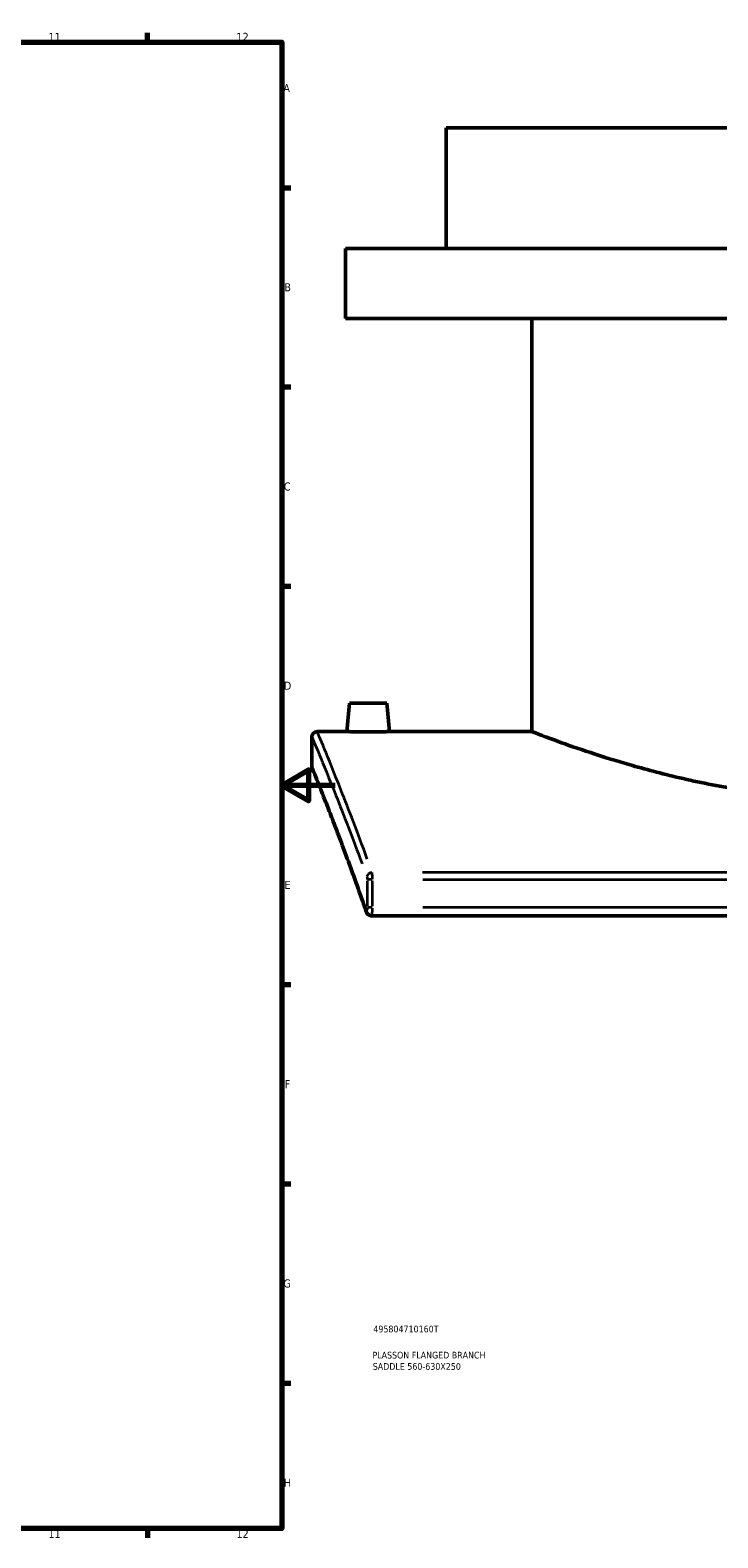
# Model space of a CAD drawing. Header units: millimetres. Extents: x -263 to 1430, y -327 to 1274.
# Tile 6 of 8: x 727 to 984, y 17 to 578. Entities that reach past the tile are written whole.
import ezdxf

# ---------------------------------------------------------------- set-up
doc = ezdxf.new("R2010")
doc.units = ezdxf.units.MM
for name, color, linetype, lineweight in [('Border (ANSI)', 7, 'Continuous', 70), ('Title (ISO)', 7, 'Continuous', 50), ('Visible (ANSI)', 7, 'Continuous', 50), ('Visible Narrow (ANSI)', 7, 'Continuous', 35)]:
    doc.layers.add(name, color=color, linetype=linetype, lineweight=lineweight)
doc.styles.add('Note Text (ANSI)', font='tahoma.ttf')
doc.styles.add('Note Text (ISO)', font='tahoma.ttf')

# ---------------------------------------------------------------- blocks, each defined once
blk = doc.blocks.new('Borders Default Border')
at = {"layer": 'Border (ANSI)'}
for p, q in [((770.92, 574), (770.92, 577.45)), ((821, 519.75), (824.45, 519.75)), ((821, 445.5), (824.45, 445.5)), ((821, 371.25), (824.45, 371.25)), ((821, 222.75), (824.45, 222.75)), ((821, 148.5), (824.45, 148.5)), ((821, 74.25), (824.45, 74.25)), ((770.92, 20), (770.92, 16.55))]:
    blk.add_line(p, q, dxfattribs=at)
at = {"layer": 'Border (ANSI)', "flags": 128}
for points in [[(20, 20), (20, 574), (821, 574), (821, 20), (20, 20)], [(841, 297), (821, 297), (831, 302.77), (831, 291.23), (821, 297)]]:
    blk.add_lwpolyline(points, dxfattribs=at)
at = {"layer": 'Border (ANSI)', "attachment_point": 7, "style": 'Note Text (ANSI)'}
for s, insert, char_height in [('11', (734.04, 574.4), 3.048), ('12', (804.13, 574.4), 3.048), ('A', (821.63, 555.35), 3.05), ('B', (821.99, 481.1), 3.05), ('C', (821.8, 406.8), 3.05), ('D', (821.81, 332.6), 3.05), ('E', (822.05, 258.35), 3.05), ('F', (822.14, 184.1), 3.05), ('G', (821.66, 109.79), 3.05), ('H', (821.81, 35.6), 3.05), ('11', (734.04, 16.55), 3.048), ('12', (804.13, 16.55), 3.048)]:
    blk.add_mtext(s, dxfattribs=dict(at, insert=insert, char_height=char_height))
blk = doc.blocks.new('Title Blocks ISO')
at = {"layer": 'Title (ISO)', "color": 232, "true_color": 0xca0064, "style": 'Note Text (ISO)'}
for tag, p in [('PART_NUMBER_001', (34.16, 73.13)), ('DESCRIPTION_001', (33.84, 63.4)), ('DESCRIPTION_002', (33.96, 59.18))]:
    blk.add_attdef(tag, p, '', height=2.5, dxfattribs=at)

msp = doc.modelspace()

# ---------------------------------------------------------------- linework, layer by layer
at = {"layer": 'Visible (ANSI)'}
for p, q in [((1202.264, 542.036), (882.264, 542.036)), ((882.264, 497.036), (882.264, 542.036)), ((1239.764, 497.036), (844.764, 497.036)), ((844.764, 471.036), (844.764, 497.036)), ((1239.764, 471.036), (844.764, 471.036)), ((914.264, 317.036), (914.264, 471.036)), ((846.264, 327.636), (845.337, 317.036)), ((860.264, 327.636), (846.264, 327.636)), ((860.264, 327.636), (861.192, 317.036)), ((832.264, 304.036), (832.264, 315.036)), ((834.264, 317.036), (845.337, 317.036)), ((861.192, 317.036), (914.264, 317.036)), ((854.58, 248.355), (1229.949, 248.355))]:
    msp.add_line(p, q, dxfattribs=at)
for centre, start, end in [((834.264, 315.036), 90, 180), ((834.264, 304.036), 180, 202.11916)]:
    msp.add_arc(centre, 2, start, end, dxfattribs=at)
for points, knots in [([(861.192, 317.036), (861.192, 317.036), (860.993, 317.031), (860.185, 317.013), (859.575, 317.001), (858.168, 316.977), (857.277, 316.964), (855.323, 316.946), (854.261, 316.941), (853.264, 316.941), (852.268, 316.941), (851.206, 316.946), (849.252, 316.964), (848.361, 316.977), (846.954, 317.001), (846.344, 317.013), (845.536, 317.031), (845.337, 317.036), (845.337, 317.036)], [3.5854017, 3.5854017, 3.5854017, 3.5854017, 3.8841493, 3.8841493, 4.1828969, 4.1828969, 4.4817163, 4.4817163, 4.7805356, 4.7805356, 4.7805356, 5.0793549, 5.0793549, 5.3781742, 5.3781742, 5.6769218, 5.6769218, 5.9756695, 5.9756695, 5.9756695, 5.9756695]), ([(914.264, 317.036), (914.264, 317.036), (915.051, 316.729), (918.332, 315.476), (920.826, 314.533), (927.385, 312.158), (931.455, 310.726), (940.823, 307.64), (946.122, 305.988), (957.392, 302.774), (963.762, 301.095), (977.654, 297.914), (985.176, 296.414), (1000.914, 293.9), (1009.144, 292.887), (1025.752, 291.536), (1034.132, 291.201), (1042.264, 291.201)], [58.5311577, 58.5311577, 58.5311577, 58.5311577, 60.9688756, 60.9688756, 63.4065936, 63.4065936, 65.8443115, 65.8443115, 68.2820295, 68.2820295, 70.721908, 70.721908, 73.1617865, 73.1617865, 75.6016651, 75.6016651, 78.0415436, 78.0415436, 78.0415436, 78.0415436]), ([(852.541, 249.893), (851.356, 253.311), (850.201, 256.583), (847.966, 262.824), (846.886, 265.793), (844.815, 271.415), (843.825, 274.069), (841.946, 279.05), (841.058, 281.378), (839.396, 285.695), (838.622, 287.685), (837.2, 291.318), (836.551, 292.961), (835.388, 295.891), (834.874, 297.178), (833.986, 299.39), (833.614, 300.315), (833.015, 301.797), (832.789, 302.354), (832.487, 303.097), (832.412, 303.283), (832.412, 303.283)], [0, 0, 0, 0, 1.8822565, 1.8822565, 3.7645129, 3.7645129, 5.6467694, 5.6467694, 7.5290258, 7.5290258, 9.4112823, 9.4112823, 11.2935387, 11.2935387, 13.1757952, 13.1757952, 15.0580516, 15.0580516, 16.9403081, 16.9403081, 18.8225646, 18.8225646, 18.8225646, 18.8225646]), ([(854.58, 248.355), (854.358, 248.355), (854.137, 248.392), (853.732, 248.523), (853.554, 248.619), (853.225, 248.843), (853.095, 248.973), (852.883, 249.218), (852.809, 249.333), (852.69, 249.538), (852.647, 249.628), (852.584, 249.776), (852.561, 249.836), (852.541, 249.893)], [0.183070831, 0.183070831, 0.183070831, 0.183070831, 0.191941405, 0.191941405, 0.201658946, 0.201658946, 0.214166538, 0.214166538, 0.228045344, 0.228045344, 0.24192415, 0.24192415, 0.252464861, 0.252464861, 0.252464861, 0.252464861]), ([(852.541, 249.893), (852.568, 249.818), (852.598, 249.738), (852.678, 249.563), (852.727, 249.467), (852.863, 249.251), (852.951, 249.129), (853.212, 248.859), (853.39, 248.708), (853.842, 248.478), (854.09, 248.395), (854.432, 248.359), (854.506, 248.355), (854.58, 248.355)], [0.000000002, 0.000000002, 0.000000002, 0.000000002, 0.013878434, 0.013878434, 0.027756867, 0.027756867, 0.0416353, 0.0416353, 0.055513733, 0.055513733, 0.066442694, 0.066442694, 0.069392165, 0.069392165, 0.069392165, 0.069392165])]:
    msp.add_open_spline(points, degree=3, knots=knots, dxfattribs=at)
at = {"layer": 'Visible Narrow (ANSI)'}
for p, q in [((1211.05, 264.558), (873.479, 264.558)), ((852.901, 261.389), (852.901, 252.025)), ((854.714, 261.909), (852.936, 261.909)), ((854.848, 252.025), (854.848, 261.389)), ((873.59, 261.909), (1210.939, 261.909)), ((854.714, 251.505), (852.936, 251.505)), ((1210.939, 251.505), (873.59, 251.505))]:
    msp.add_line(p, q, dxfattribs=at)
for centre, major_axis, ratio, start_param, end_param in [((854.725, 262.876), (1.88, 0.683), 0.8251917, 1.3519731, 2.654599), ((854.431, 250.549), (-1.89, -0.655), 0.8162379, 5.901473, 6.2630952)]:
    msp.add_ellipse(centre, major_axis=major_axis, ratio=ratio, start_param=start_param, end_param=end_param, dxfattribs=at)
for points, knots in [([(832.323, 314.899), (832.552, 314.361), (833.446, 312.241), (836.478, 304.931), (838.606, 299.756), (843.994, 286.221), (847.309, 277.706), (850.977, 267.784)], [19.8391383, 19.8391383, 19.8391383, 19.8391383, 25.4204227, 25.4204227, 30.9837117, 30.9837117, 36.8442575, 36.8442575, 36.8442575, 36.8442575]), ([(852.929, 269.495), (849.27, 279.478), (845.964, 288.045), (840.59, 301.663), (838.467, 306.869), (835.443, 314.224), (834.551, 316.357), (834.323, 316.898)], [-36.8442575, -36.8442575, -36.8442575, -36.8442575, -30.9837117, -30.9837117, -25.4204227, -25.4204227, -19.8391383, -19.8391383, -19.8391383, -19.8391383]), ([(850.72, 255.575), (848.271, 262.503), (845.975, 268.764), (841.331, 281.154), (839.1, 286.9), (835.351, 296.418), (833.92, 299.957), (832.689, 302.996), (832.429, 303.633), (832.321, 303.897)], [0.9411282, 0.9411282, 0.9411282, 0.9411282, 4.9202945, 4.9202945, 9.8405891, 9.8405891, 15.2159348, 15.2159348, 17.8814363, 17.8814363, 17.8814363, 17.8814363]), ([(854.848, 262.067), (854.846, 262.525), (854.835, 262.977), (854.804, 263.675), (854.786, 263.944), (854.757, 264.282), (854.746, 264.381), (854.736, 264.471)], [-0.10995483, -0.10995483, -0.10995483, -0.10995483, -0.05975594, -0.05975594, -0.02298305, -0.02298305, -0.0057871, -0.0057871, -0.0057871, -0.0057871]), ([(852.788, 262.844), (852.799, 262.811), (852.809, 262.775), (852.839, 262.652), (852.856, 262.554), (852.888, 262.299), (852.899, 262.134), (852.901, 261.967)], [0.0057871, 0.0057871, 0.0057871, 0.0057871, 0.02298305, 0.02298305, 0.05975594, 0.05975594, 0.10995483, 0.10995483, 0.10995483, 0.10995483]), ([(852.899, 251.379), (852.899, 251.348), (852.897, 251.318), (852.891, 251.174), (852.882, 251.063), (852.852, 250.828), (852.829, 250.711), (852.767, 250.493), (852.725, 250.41), (852.627, 250.331), (852.57, 250.361), (852.515, 250.468), (852.511, 250.477), (852.507, 250.486)], [0.01262324, 0.01262324, 0.01262324, 0.01262324, 0.02182741, 0.02182741, 0.05675126, 0.05675126, 0.10215227, 0.10215227, 0.16117359, 0.16117359, 0.23400864, 0.23400864, 0.23984162, 0.23984162, 0.23984162, 0.23984162]), ([(854.6, 248.364), (854.61, 248.373), (854.619, 248.388), (854.673, 248.506), (854.715, 248.734), (854.777, 249.33), (854.8, 249.652), (854.829, 250.295), (854.838, 250.598), (854.845, 251.024), (854.847, 251.139), (854.847, 251.254)], [-0.17391729, -0.17391729, -0.17391729, -0.17391729, -0.16117359, -0.16117359, -0.10215227, -0.10215227, -0.05675126, -0.05675126, -0.02182741, -0.02182741, -0.00915354, -0.00915354, -0.00915354, -0.00915354])]:
    msp.add_open_spline(points, degree=3, knots=knots, dxfattribs=at)

# ---------------------------------------------------------------- block references
msp.add_blockref('Borders Default Border', (0, 0))
msp.add_blockref('Title Blocks ISO', (821, 20)).add_auto_attribs({'PART_NUMBER_001': '495804710160T', 'DESCRIPTION_001': 'PLASSON FLANGED BRANCH', 'DESCRIPTION_002': 'SADDLE 560-630X250'})

doc.saveas('drawing.dxf')
